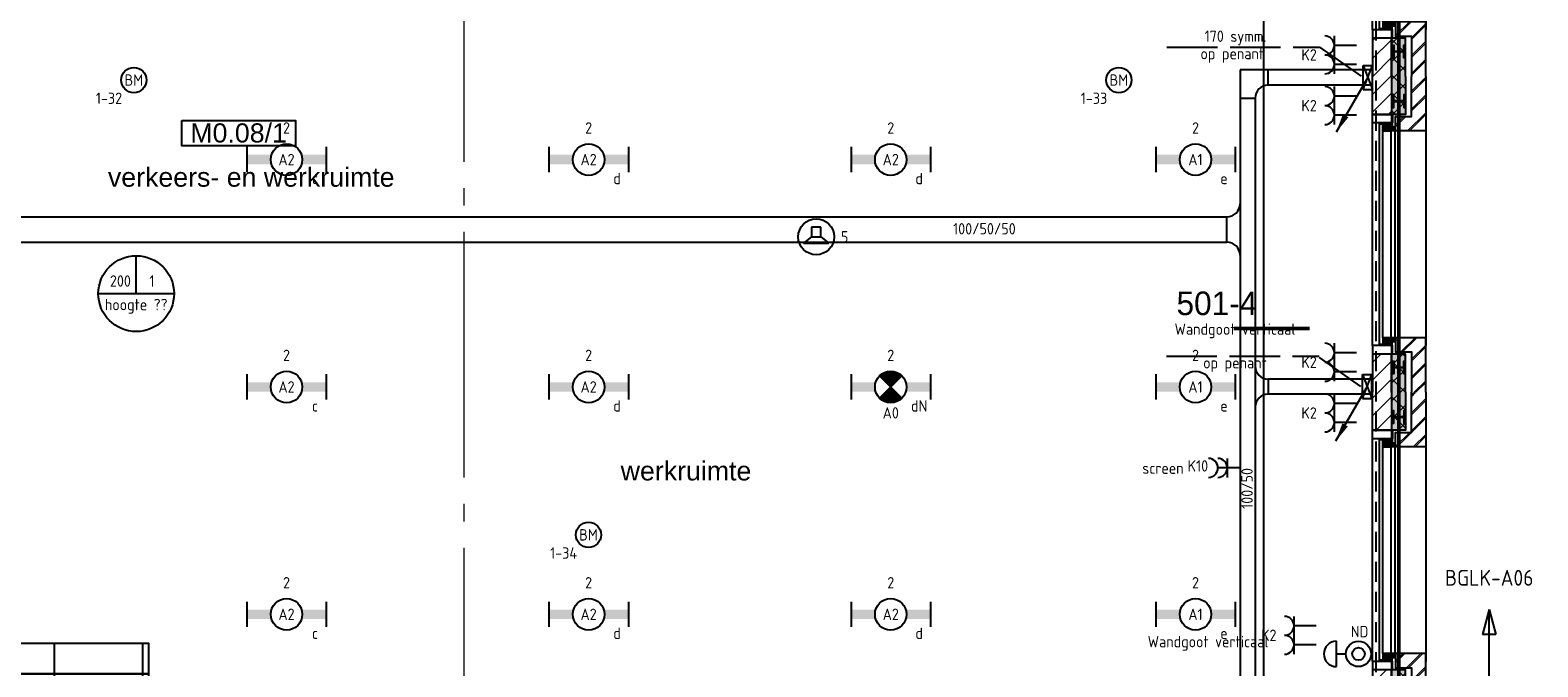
# Model space of a CAD drawing. Header units: millimetres. Extents: x -38031 to 123247, y -16330 to 129979.
# Tile 233 of 235: x 88424 to 100363, y 49975 to 55015. Entities that reach past the tile are written whole.
import ezdxf
from ezdxf.enums import TextEntityAlignment as Align

# ---------------------------------------------------------------- set-up
doc = ezdxf.new("R2010")
doc.units = ezdxf.units.MM
doc.header["$LTSCALE"] = 50
for name, pattern in [('E_GOOT5', [10, 8, -2]), ('HIDDEN', [9.525, 6.35, -3.175]), ('HIDDEN2', [4.7625, 3.175, -1.5875]), ('STYLE_11', [5, 3.888855, -0.416718, 0.277786, -0.416641])]:
    doc.linetypes.add(name, pattern=pattern)
for name, color, linetype in [('AB$1A---_ATTRIB035', 8, 'Continuous'), ('AB$1A---_ATTRIB100', 8, 'Continuous'), ('AL$1A---_ALGEMEEN', 8, 'Continuous'), ('AM$1A---_ARCERING', 8, 'Continuous'), ('AT$1A---_TEKST100', 8, 'Continuous'), ('BOUWKUNDIG', 8, 'Continuous'), ('brandscheiding', 5, 'HIDDEN'), ('EB6511--_ATTRIB', 2, 'Continuous'), ('EL6121--', 3, 'Continuous'), ('EL6131--_KG', 3, 'Continuous'), ('EL6131--_VG', 3, 'Continuous'), ('EL6212--_S', 4, 'Continuous'), ('EL6222--', 3, 'Continuous'), ('EL6311--', 3, 'Continuous'), ('EL6311--NV', 7, 'Continuous'), ('EL6421--', 3, 'Continuous'), ('EL6511--', 3, 'Continuous'), ('EM6131--', 1, 'Continuous')]:
    doc.layers.add(name, color=color, linetype=linetype)
doc.layers.add('stramien', color=1, linetype='STYLE_11', lineweight=15)
doc.styles.add('Arial', font='ARIAL.TTF')
doc.styles.add('BURO-018', font='iso.shx', dxfattribs={"height": 90})
doc.styles.add('BURO-035', font='ISO.shx', dxfattribs={"height": 175})
doc.styles.add('Geneva', font='txt')
doc.styles.add('NORATT', font='iso.shx')
doc.styles.get("Standard").update_dxf_attribs({"font": 'iso.shx'})
pattern_1 = [(135, (0, 0), (70.7107, 70.7107), []), (45, (299.34, -299.34), (70.7107, -70.7107), [])]
pattern_2 = [(45, (0, 0), (70.7107, -70.7107), []), (45, (7.07, -7.07), (70.7107, -70.7107), [])]
pattern_3 = [(45, (0, 0), (70.7107, -70.7107), [])]

# ---------------------------------------------------------------- blocks, each defined once
blk = doc.blocks.new('111410A')
at = {"color": 0, "linetype": 'Continuous'}
for p, q in [((-2, 6.5), (2, 6.5)), ((0, 6.5), (0, 5))]:
    blk.add_line(p, q, dxfattribs=at)
for radius in [2, 1]:
    blk.add_circle((0, 3), radius, dxfattribs=at)
blk.add_arc((0, 6.5), 2, 0, 180, dxfattribs=at)
at = {"color": 0, "linetype": 'Continuous', "style": 'BURO-018'}
for tag, p in [('E_SLET1', (0, 10.5)), ('E_GROEP', (0, 0)), ('E_GKAST', (0, 0))]:
    blk.add_attdef(tag, text='', height=1.8, dxfattribs=at).set_placement(p, align=Align.MIDDLE)
at = {"color": 0, "linetype": 'Continuous', "style": 'BURO-018', "flags": 1}
for tag in ['E_MATCODE', 'E_SGROEP']:
    blk.add_attdef(tag, text='', height=1.8, dxfattribs=at).set_placement((0, 0), align=Align.MIDDLE)
blk = doc.blocks.new('E00160')
at = {"color": 0, "linetype": 'Continuous'}
for p, q in [((-17.5, 0), (-13.5, 1.07)), ((-17.5, 0), (17.5, 0)), ((-17.5, 0), (-13.5, -1.07)), ((-13.5, -1.07), (-13.5, 1.07)), ((17.5, 0), (13.5, 1.07)), ((13.5, -1.07), (13.5, 1.07)), ((17.5, 0), (13.5, -1.07))]:
    blk.add_line(p, q, dxfattribs=at)
at = {"color": 0, "linetype": 'Continuous', "style": 'BURO-035'}
for tag, p in [('E_TEXT2', (-22.5, 0)), ('E_TEXT1', (22.5, 0))]:
    blk.add_attdef(tag, text='', height=3.5, dxfattribs=at).set_placement(p, align=Align.MIDDLE)
blk = doc.blocks.new('1115B6630')
at = {"color": 0}
for p, q in [((-6.3, 2), (-6.3, -2)), ((6.3, 2), (6.3, -2))]:
    blk.add_line(p, q, dxfattribs=at)
at = {"color": 0, "linetype": 'Continuous'}
blk.add_circle((0, 0), 2.5, dxfattribs=at)
at = {"color": 0}
for points in [[(-2.5, 0.75), (-6.3, 0.75), (-2.5, -0.75), (-6.3, -0.75)], [(2.5, 0.75), (6.3, 0.75), (2.5, -0.75), (6.3, -0.75)]]:
    blk.add_solid(points, dxfattribs=at)
at = {"color": 0, "linetype": 'Continuous', "style": 'BURO-018'}
for tag, p in [('E_GKAST', (0, 8)), ('E_GROEP', (0, 5)), ('E_SGROEP', (4.5, 5)), ('E_ARMCODE', (0, 0)), ('E_SLET', (4.5, -3))]:
    blk.add_attdef(tag, text='', height=1.8, dxfattribs=at).set_placement(p, align=Align.MIDDLE)
blk = doc.blocks.new('E00018')
at = {"color": 0, "linetype": 'Continuous'}
for p, q in [((-1.77, -1.77), (1.77, 1.77)), ((1.77, -1.77), (-1.77, 1.77))]:
    blk.add_line(p, q, dxfattribs=at)
at = {"color": 0, "linetype": 'Continuous', "const_width": 2.5}
for points in [[(-0.88, 0.88, -0.198912), (0, 1.25, -0.198912), (0.88, 0.88, -1)], [(-0.88, -0.88, 0.198912), (0, -1.25, 0.198912), (0.88, -0.88, 1)]]:
    blk.add_lwpolyline(points, format="xyb", dxfattribs=at)
blk = doc.blocks.new('1115B6630-NO1')
at = {"color": 0}
for p, q in [((-6.3, 2), (-6.3, -2)), ((6.3, 2), (6.3, -2))]:
    blk.add_line(p, q, dxfattribs=at)
at = {"color": 0, "linetype": 'Continuous'}
blk.add_circle((0, 0), 2.5, dxfattribs=at)
at = {"color": 0}
for points in [[(-2.5, 0.75), (-6.3, 0.75), (-2.5, -0.75), (-6.3, -0.75)], [(2.5, 0.75), (6.3, 0.75), (2.5, -0.75), (6.3, -0.75)]]:
    blk.add_solid(points, dxfattribs=at)
at = {"color": 0, "zscale": 50}
blk.add_blockref('E00018', (0, 0), dxfattribs=at)
at = {"color": 0, "linetype": 'Continuous', "style": 'BURO-018'}
for tag, p in [('E_GKAST', (0, 8)), ('E_GROEP', (0, 5)), ('E_SGROEP', (4.5, 5)), ('E_ARMCODE', (0, 0)), ('E_SLET', (4.5, -3))]:
    blk.add_attdef(tag, text='', height=1.8, dxfattribs=at).set_placement(p, align=Align.MIDDLE)
blk = doc.blocks.new('E00497')
at = {"color": 0}
for p, q in [((0, 0.75), (-1.5, 0.75)), ((0, 0.75), (1, 2)), ((0, -0.75), (0, 0.75)), ((1, -2), (1, 2)), ((-1.5, -0.75), (0, -0.75)), ((0, -0.75), (1, -2))]:
    blk.add_line(p, q, dxfattribs=at)
blk.add_line((-1.5, 0.75), (-1.5, -0.75))
blk.add_circle((0, 0), 2.84, dxfattribs=at)
at = {"color": 0, "linetype": 'Continuous', "style": 'BURO-018'}
blk.add_attdef('E_TEXT1', text='', height=1.8, dxfattribs=at).set_placement((0, 4.5), align=Align.MIDDLE)
at = {"color": 0, "linetype": 'Continuous', "style": 'BURO-018', "flags": 1}
blk.add_attdef('E_MATCODE', text='', height=1.8, dxfattribs=at).set_placement((0, 0), align=Align.MIDDLE)
blk = doc.blocks.new('E00123')
at = {"color": 0, "linetype": 'Continuous'}
blk.add_circle((0, 0), 2, dxfattribs=at)
at = {"color": 0, "linetype": 'Continuous', "style": 'BURO-018'}
for tag, p in [('E_TEXT1', (0, 4.5)), ('E_TEXT2', (0, 0))]:
    blk.add_attdef(tag, text='', height=1.8, dxfattribs=at).set_placement(p, align=Align.MIDDLE)
at = {"color": 0, "linetype": 'Continuous', "style": 'BURO-018', "flags": 1}
blk.add_attdef('E_MATCODE', (0, 0), '', height=1.8, dxfattribs=at)
blk = doc.blocks.new('Group-18')
at = {"layer": 'AL$1A---_ALGEMEEN', "color": 0}
blk.add_lwpolyline([(18569, 14160), (22210, 14185), (22210, 18095), (32974, 18095), (32974, 21045), (41833, 21045), (41833, 30015), (30374, 30015), (30374, 26070), (20463, 26070), (20463, 18095), (20774, 18095), (20774, 17545), (18570, 17545), (18569, 14160)], dxfattribs=at)
blk = doc.blocks.new('trapcode')
at = {"layer": 'AL$1A---_ALGEMEEN', "color": 0, "flags": 1}
for tag, p in [('peil', (-250, -386)), ('onderdeel', (-250, -659))]:
    blk.add_attdef(tag, p, '', height=152, dxfattribs=at)
at = {"color": 0}
blk.add_wipeout([(-250, 137), (250, 137), (250, -113), (-250, -113)], dxfattribs=at).dxf.layer = 'AL$1A---_ALGEMEEN'
at = {"layer": 'AL$1A---_ALGEMEEN', "color": 0}
blk.add_lwpolyline([(-250, 137), (250, 137), (250, -113), (-250, -113)], close=True, dxfattribs=at)
at = {"layer": 'AL$1A---_ALGEMEEN', "color": 0, "style": 'Arial'}
blk.add_attdef('ruimtenummer', text='', height=152, dxfattribs=at).set_placement((2, 91), align=Align.TOP_CENTER)
blk = doc.blocks.new('Group-52')
at = {"layer": 'AL$1A---_ALGEMEEN', "color": 0}
blk.add_line((31504, 20385), (33004, 19665), dxfattribs=at)
for points in [[(31504, 21345), (33004, 21345), (33004, 21585), (31504, 21585)], [(31504, 21585), (31554, 21585), (31554, 20361), (31504, 20385)], [(32954, 21585), (32954, 19689), (33004, 19665), (33004, 21585)], [(31504, 21105), (33004, 21105), (33004, 21345), (31504, 21345)], [(31504, 20625), (33004, 20625), (33004, 20865), (31504, 20865)], [(31504, 20385), (33004, 20385), (33004, 20625), (31504, 20625)]]:
    blk.add_lwpolyline(points, close=True, dxfattribs=at)
blk.add_lwpolyline([(32504, 19905), (33004, 19905), (33004, 20145), (32004, 20145)], dxfattribs=at)
blk.add_solid([(32254, 20025), (32227, 20125), (32281, 20125)], dxfattribs=at)
ref = blk.add_blockref('trapcode', (31991, 20724), dxfattribs=at)
ref.add_attrib('ruimtenummer', 'T.17', dxfattribs={"layer": 'AB$1A---_ATTRIB100', "height": 151.5, "style": 'Arial'}).set_placement((31993, 20815), align=Align.TOP_CENTER)
blk.add_line((32254, 21585), (32254, 20025), dxfattribs=at)
blk.add_lwpolyline([(31504, 20865), (33004, 20865), (33004, 21105), (31504, 21105)], close=True, dxfattribs=at)
blk = doc.blocks.new('zijdetail kozijn 2kops')
at = {"color": 0}
blk.add_wipeout([(-63, 420), (-130, 420), (-130, 262), (-63, 262)], dxfattribs=at).dxf.layer = 'AL$1A---_ALGEMEEN'
at = {"layer": 'AM$1A---_ARCERING', "linetype": 'Continuous', "lineweight": 0}
blk.add_hatch(color=256, dxfattribs=at).paths.add_polyline_path([(-54, 338), (-54, 366), (-56, 366), (-56, 266), (-31, 266), (-31, 243), (0, 243), (0, 338), (-22, 338)])
at = {"layer": 'AL$1A---_ALGEMEEN', "color": 0}
for points in [[(-63, 420), (-130, 420), (-130, 262), (-63, 262)], [(-54, 338), (-54, 366), (-56, 366), (-56, 266), (-31, 266), (-31, 243), (0, 243), (0, 338), (-22, 338)]]:
    blk.add_lwpolyline(points, close=True, dxfattribs=at)
blk = doc.blocks.new('HEA 100')
at = {"layer": 'AM$1A---_ARCERING', "linetype": 'Continuous', "lineweight": 0}
h = blk.add_hatch(color=256, dxfattribs=at)
edge = h.paths.add_edge_path()
edge.add_arc((14.5, -28), 12, 180, 270)
edge.add_line((14.5, -40), (50, -40))
edge.add_line((50, -40), (50, -48))
edge.add_line((50, -48), (-50, -48))
edge.add_line((-50, -48), (-50, -40))
edge.add_line((-50, -40), (-14.5, -40))
edge.add_arc((-14.5, -28), 12, 270, 360)
edge.add_line((-2.5, -28), (-2.5, 28))
edge.add_arc((-14.5, 28), 12, 0, 90)
edge.add_line((-14.5, 40), (-50, 40))
edge.add_line((-50, 40), (-50, 48))
edge.add_line((-50, 48), (50, 48))
edge.add_line((50, 48), (50, 40))
edge.add_line((50, 40), (14.5, 40))
edge.add_arc((14.5, 28), 12, 90, 180)
edge.add_line((2.5, 28), (2.5, -28))
at = {"layer": 'AL$1A---_ALGEMEEN', "color": 0, "flags": 128}
blk.add_lwpolyline([(2.5, -28, 0.4142136), (14.5, -40), (50, -40), (50, -48), (-50, -48), (-50, -40), (-14.5, -40, 0.4142136), (-2.5, -28), (-2.5, 28, 0.4142136), (-14.5, 40), (-50, 40), (-50, 48), (50, 48), (50, 40), (14.5, 40, 0.4142136), (2.5, 28)], format="xyb", close=True, dxfattribs=at)
blk = doc.blocks.new('31x_alu-K-mk110-p')
at = {"layer": 'AL$1A---_ALGEMEEN', "color": 0}
blk.add_line((0, 1700), (0, -63), dxfattribs=at)
at = {"color": 0}
blk.add_wipeout([(-276, 1637), (-276, 0), (-338, 0), (-338, 1637)], dxfattribs=at).dxf.layer = 'AL$1A---_ALGEMEEN'
at = {"layer": 'AL$1A---_ALGEMEEN', "color": 0}
blk.add_lwpolyline([(-276, 1637), (-276, 0), (-338, 0), (-338, 1637)], close=True, dxfattribs=at)
at = {"layer": 'AL$1A---_ALGEMEEN', "color": 0, "xscale": -1, "rotation": 90}
blk.add_blockref('zijdetail kozijn 2kops', (0, 1637), dxfattribs=at)
at = {"layer": 'AL$1A---_ALGEMEEN', "color": 0, "rotation": 90}
blk.add_blockref('zijdetail kozijn 2kops', (0, 0), dxfattribs=at)
at = {"layer": 'AM$1A---_ARCERING', "linetype": 'Continuous', "lineweight": 0}
for points in [[(-270, 2068), (-160, 2068), (-160, 1767), (-270, 1767)], [(-270, -432), (-160, -432), (-160, -130), (-270, -130)]]:
    blk.add_hatch(color=256, dxfattribs=at).paths.add_polyline_path(points)
at = {"layer": 'AM$1A---_ARCERING', "linetype": 'Continuous', "lineweight": 5}
h = blk.add_hatch(dxfattribs=at)
h.set_pattern_fill('ISOLATIE', color=256, style=0, pattern_type=2)
h.set_pattern_definition(pattern_1)
h.paths.add_polyline_path([(-270, 2068), (-160, 2068), (-160, 1767), (-270, 1767)])
h = blk.add_hatch(dxfattribs=at)
h.set_pattern_fill('ISOLATIE', color=256, style=0, pattern_type=2)
h.set_pattern_definition(pattern_1)
h.paths.add_polyline_path([(-270, -432), (-160, -432), (-160, -130), (-270, -130)])
at = {"layer": 'AL$1A---_ALGEMEEN', "color": 0}
for p, q in [((-420, -63), (-420, 1700)), ((-366, -54), (-366, 1691))]:
    blk.add_line(p, q, dxfattribs=at)
at = {"layer": 'AL$1A---_ALGEMEEN', "color": 0, "flags": 128}
for points in [[(-160, 2068), (-160, 1767), (-270, 1767), (-270, 2068)], [(-160, -432), (-160, -130), (-270, -130), (-270, -432)]]:
    blk.add_lwpolyline(points, dxfattribs=at)
at = {"color": 0}
for points in [[(-238, 1637), (-238, 1750), (-113, 1750), (-113, 2068), (0, 2068), (0, 1637)], [(-238, 0), (-238, -113), (-113, -113), (-113, -432), (0, -432), (0, 0)]]:
    blk.add_wipeout(points, dxfattribs=at).dxf.layer = 'AL$1A---_ALGEMEEN'
at = {"layer": 'AM$1A---_ARCERING', "linetype": 'Continuous', "lineweight": 5}
h = blk.add_hatch(dxfattribs=at)
h.set_pattern_fill('BAKSTEEN', color=256, style=0, pattern_type=2)
h.set_pattern_definition(pattern_2)
h.paths.add_polyline_path([(-238, 1637), (-238, 1750), (-113, 1750), (-113, 2068), (0, 2068), (0, 1637)])
h = blk.add_hatch(dxfattribs=at)
h.set_pattern_fill('BAKSTEEN', color=256, style=0, pattern_type=2)
h.set_pattern_definition(pattern_2)
h.paths.add_polyline_path([(-238, 0), (-238, -113), (-113, -113), (-113, -432), (0, -432), (0, 0)])
at = {"layer": 'AL$1A---_ALGEMEEN', "color": 0}
blk.add_line((-243, 1637), (-243, 0), dxfattribs=at)
at = {"layer": 'AL$1A---_ALGEMEEN', "color": 0, "flags": 128}
for points in [[(-238, 1637), (-238, 1750), (-113, 1750), (-113, 2068)], [(0, 2068), (0, 1637), (-238, 1637)], [(-238, 0), (-238, -113), (-113, -113), (-113, -432)], [(0, -432), (0, 0), (-238, 0)]]:
    blk.add_lwpolyline(points, dxfattribs=at)
at = {"color": 0}
for points in [[(-420, 2068), (-270, 2068), (-270, 1767), (-420, 1767)], [(-420, -432), (-270, -432), (-270, -130), (-420, -130)]]:
    blk.add_wipeout(points, dxfattribs=at).dxf.layer = 'AL$1A---_ALGEMEEN'
at = {"layer": 'AM$1A---_ARCERING', "linetype": 'Continuous', "lineweight": 5}
h = blk.add_hatch(dxfattribs=at)
h.set_pattern_fill('KALKZANDSTEEN', color=256, style=0, pattern_type=2)
h.set_pattern_definition(pattern_3)
h.paths.add_polyline_path([(-420, 2068), (-270, 2068), (-270, 1767), (-420, 1767)])
h = blk.add_hatch(dxfattribs=at)
h.set_pattern_fill('KALKZANDSTEEN', color=256, style=0, pattern_type=2)
h.set_pattern_definition(pattern_3)
h.paths.add_polyline_path([(-420, -432), (-270, -432), (-270, -130), (-420, -130)])
at = {"layer": 'AL$1A---_ALGEMEEN', "color": 0, "flags": 128}
for points in [[(-270, 2068), (-270, 1767), (-420, 1767), (-420, 2068)], [(-270, -432), (-270, -130), (-420, -130), (-420, -432)]]:
    blk.add_lwpolyline(points, dxfattribs=at)
at = {"layer": 'AL$1A---_ALGEMEEN', "color": 0, "xscale": -1, "rotation": 90}
blk.add_blockref('HEA 100', (-212, 1872), dxfattribs=at)
at = {"layer": 'AL$1A---_ALGEMEEN', "color": 0, "rotation": 90}
blk.add_blockref('HEA 100', (-212, -235), dxfattribs=at)
blk = doc.blocks.new('31x_alu-bg-mk110-p')
at = {"layer": 'AL$1A---_ALGEMEEN', "color": 0}
blk.add_line((0, 1700), (0, -63), dxfattribs=at)
at = {"color": 0}
blk.add_wipeout([(-276, 1637), (-276, 0), (-338, 0), (-338, 1637)], dxfattribs=at).dxf.layer = 'AL$1A---_ALGEMEEN'
at = {"layer": 'AL$1A---_ALGEMEEN', "color": 0}
blk.add_lwpolyline([(-276, 1637), (-276, 0), (-338, 0), (-338, 1637)], close=True, dxfattribs=at)
at = {"layer": 'AL$1A---_ALGEMEEN', "color": 0, "xscale": -1, "rotation": 90}
blk.add_blockref('zijdetail kozijn 2kops', (0, 1637), dxfattribs=at)
at = {"layer": 'AL$1A---_ALGEMEEN', "color": 0, "rotation": 90}
blk.add_blockref('zijdetail kozijn 2kops', (0, 0), dxfattribs=at)
at = {"layer": 'AM$1A---_ARCERING', "linetype": 'Continuous', "lineweight": 0}
for points in [[(-270, 2068), (-160, 2068), (-160, 1767), (-270, 1767)], [(-270, -432), (-160, -432), (-160, -130), (-270, -130)]]:
    blk.add_hatch(color=256, dxfattribs=at).paths.add_polyline_path(points)
at = {"layer": 'AM$1A---_ARCERING', "linetype": 'Continuous', "lineweight": 5}
h = blk.add_hatch(dxfattribs=at)
h.set_pattern_fill('ISOLATIE', color=256, style=0, pattern_type=2)
h.set_pattern_definition(pattern_1)
h.paths.add_polyline_path([(-270, 2068), (-160, 2068), (-160, 1767), (-270, 1767)])
h = blk.add_hatch(dxfattribs=at)
h.set_pattern_fill('ISOLATIE', color=256, style=0, pattern_type=2)
h.set_pattern_definition(pattern_1)
h.paths.add_polyline_path([(-270, -432), (-160, -432), (-160, -130), (-270, -130)])
at = {"layer": 'AL$1A---_ALGEMEEN', "color": 0}
for p, q in [((-420, -63), (-420, 1700)), ((-366, -54), (-366, 1691))]:
    blk.add_line(p, q, dxfattribs=at)
at = {"layer": 'AL$1A---_ALGEMEEN', "color": 0, "flags": 128}
for points in [[(-160, 2068), (-160, 1767), (-270, 1767), (-270, 2068)], [(-160, -432), (-160, -130), (-270, -130), (-270, -432)]]:
    blk.add_lwpolyline(points, dxfattribs=at)
at = {"color": 0}
for points in [[(-238, 1637), (-238, 1750), (-113, 1750), (-113, 2068), (0, 2068), (0, 1637)], [(-238, 0), (-238, -113), (-113, -113), (-113, -432), (0, -432), (0, 0)]]:
    blk.add_wipeout(points, dxfattribs=at).dxf.layer = 'AL$1A---_ALGEMEEN'
at = {"layer": 'AM$1A---_ARCERING', "linetype": 'Continuous', "lineweight": 5}
h = blk.add_hatch(dxfattribs=at)
h.set_pattern_fill('BAKSTEEN', color=256, style=0, pattern_type=2)
h.set_pattern_definition(pattern_2)
h.paths.add_polyline_path([(-238, 1637), (-238, 1750), (-113, 1750), (-113, 2068), (0, 2068), (0, 1637)])
h = blk.add_hatch(dxfattribs=at)
h.set_pattern_fill('BAKSTEEN', color=256, style=0, pattern_type=2)
h.set_pattern_definition(pattern_2)
h.paths.add_polyline_path([(-238, 0), (-238, -113), (-113, -113), (-113, -432), (0, -432), (0, 0)])
at = {"layer": 'AL$1A---_ALGEMEEN', "color": 0}
blk.add_line((-243, 1637), (-243, 0), dxfattribs=at)
at = {"layer": 'AL$1A---_ALGEMEEN', "color": 0, "flags": 128}
for points in [[(-238, 1637), (-238, 1750), (-113, 1750), (-113, 2068)], [(0, 2068), (0, 1637), (-238, 1637)], [(-238, 0), (-238, -113), (-113, -113), (-113, -432)], [(0, -432), (0, 0), (-238, 0)]]:
    blk.add_lwpolyline(points, dxfattribs=at)
at = {"color": 0}
for points in [[(-420, 1938), (-270, 1938), (-270, 1767), (-420, 1767)], [(-420, -432), (-270, -432), (-270, -130), (-420, -130)]]:
    blk.add_wipeout(points, dxfattribs=at).dxf.layer = 'AL$1A---_ALGEMEEN'
at = {"layer": 'AM$1A---_ARCERING', "linetype": 'Continuous', "lineweight": 5}
h = blk.add_hatch(dxfattribs=at)
h.set_pattern_fill('KALKZANDSTEEN', color=256, style=0, pattern_type=2)
h.set_pattern_definition(pattern_3)
h.paths.add_polyline_path([(-420, -432), (-270, -432), (-270, -130), (-420, -130)])
at = {"layer": 'AL$1A---_ALGEMEEN', "color": 0, "flags": 128}
for points in [[(-270, 1938), (-270, 1767), (-420, 1767), (-420, 1938)], [(-270, -432), (-270, -130), (-420, -130), (-420, -432)]]:
    blk.add_lwpolyline(points, dxfattribs=at)
at = {"layer": 'AL$1A---_ALGEMEEN', "color": 0, "rotation": 90}
blk.add_blockref('HEA 100', (-212, -235), dxfattribs=at)
blk = doc.blocks.new('Group-56')
at = {"layer": 'AL$1A---_ALGEMEEN', "color": 0}
blk.add_blockref('31x_alu-K-mk110-p', (43114, 21506.5), dxfattribs=at)
blk.add_blockref('31x_alu-K-mk110-p', (43114, 24006.5), dxfattribs=at)
blk.add_blockref('31x_alu-bg-mk110-p', (43114, 26506.5), dxfattribs=at)
blk = doc.blocks.new('tekst 12 pts')
at = {"layer": 'AL$1A---_ALGEMEEN', "color": 0, "style": 'Arial'}
blk.add_attdef('naam_ruimte', text='', height=152, dxfattribs=at).set_placement((0, -41), align=Align.TOP_CENTER)
at = {"layer": 'AL$1A---_ALGEMEEN', "color": 0, "flags": 1}
for tag, p in [('oppervlakte', (-265, -1003)), ('stramiennummer', (-265, -1276))]:
    blk.add_attdef(tag, p, '', height=152, dxfattribs=at)
blk = doc.blocks.new('ruimtenummer')
at = {"layer": 'AL$1A---_ALGEMEEN', "color": 0, "flags": 1}
for tag, p in [('peil', (-450, -397)), ('onderdeel', (-450, -670))]:
    blk.add_attdef(tag, p, '', height=152, dxfattribs=at)
at = {"color": 0}
blk.add_wipeout([(-450, 100), (450, 100), (450, -100), (-450, -100)], dxfattribs=at).dxf.layer = 'AL$1A---_ALGEMEEN'
at = {"layer": 'AL$1A---_ALGEMEEN', "color": 0}
blk.add_lwpolyline([(-450, 100), (450, 100), (450, -100), (-450, -100)], close=True, dxfattribs=at)
at = {"layer": 'AL$1A---_ALGEMEEN', "color": 0, "style": 'Arial'}
blk.add_attdef('ruimtenummer', text='', height=152, dxfattribs=at).set_placement((0, 78), align=Align.TOP_CENTER)
blk = doc.blocks.new('detailnr plf hor')
at = {"layer": 'AL$1A---_ALGEMEEN', "color": 0, "lineweight": 50}
blk.add_line((300, 0), (-300, 0), dxfattribs=at)
at = {"layer": 'AT$1A---_TEKST100', "insert": (-753, 292), "char_height": 187.13, "attachment_point": 1, "line_spacing_factor": 1.057281, "style": 'Geneva'}
blk.add_mtext('{\\C256;\\l501-4}', dxfattribs=at)
blk = doc.blocks.new('200254 W 210 11-06-2007')
at = {"layer": 'stramien', "ltscale": 10}
blk.add_line((55661, -41014), (55661, 36216), dxfattribs=at)
at = {"layer": 'AL$1A---_ALGEMEEN'}
for name, p in [('Group-18', (20162, 3587)), ('Group-56', (20162, 3587)), ('detailnr plf hor', (62056, 27667))]:
    blk.add_blockref(name, p, dxfattribs=at)
ref = blk.add_blockref('tekst 12 pts', (53976, 28981), dxfattribs=at)
ref.add_attrib('naam_ruimte', 'verkeers- en werkruimte', dxfattribs={"layer": 'AB$1A---_ATTRIB035', "height": 151.52, "style": 'Arial'}).set_placement((53976, 28940), align=Align.TOP_CENTER)
ref = blk.add_blockref('tekst 12 pts', (57419, 26656), dxfattribs=at)
ref.add_attrib('naam_ruimte', 'werkruimte', dxfattribs={"layer": 'AB$1A---_ATTRIB035', "height": 151.5, "style": 'Arial'}).set_placement((57419, 26615), align=Align.TOP_CENTER)
at = {"layer": 'stramien', "ltscale": 10}
blk.add_line((63006, -41014), (63006, 36216), dxfattribs=at)
at = {"layer": 'AL$1A---_ALGEMEEN'}
ref = blk.add_blockref('ruimtenummer', (53876, 29212), dxfattribs=at)
ref.add_attrib('ruimtenummer', 'M0.08/1', dxfattribs={"layer": 'AB$1A---_ATTRIB035', "height": 151.5, "style": 'Arial'}).set_placement((53876, 29290), align=Align.TOP_CENTER)
blk.add_blockref('Group-52', (20162, 3587), dxfattribs=at)
blk = doc.blocks.new('E-GK-GTC-C83C')
at = {"color": 0, "linetype": 'Continuous'}
for p, q in [((-0.5, 100), (0.5, 100)), ((-0.5, -100), (0.5, -100))]:
    blk.add_line(p, q, dxfattribs=at)
blk = doc.blocks.new('E-GK-GTC-783C')
at = {"color": 0, "linetype": 'Continuous'}
for p, q in [((-0.5, 60), (0.5, 60)), ((-0.5, -60), (0.5, -60))]:
    blk.add_line(p, q, dxfattribs=at)
blk = doc.blocks.new('E-GK-BS-1-78676767')
at = {"color": 0, "linetype": 'Continuous'}
for p, q in [((60, 163), (-60, 163)), ((60, -60), (60, 163)), ((-163, 60), (-163, -60)), ((-163, -60), (60, -60))]:
    blk.add_line(p, q, dxfattribs=at)
blk.add_arc((-163, 163), 103, 270, 0, dxfattribs=at)
blk = doc.blocks.new('E-GK-AH-C8676767')
at = {"color": 0, "linetype": 'Continuous'}
blk.add_line((-100, 103), (100, 103), dxfattribs=at)
for centre, start, end in [((-203, 103), 270, 0), ((203, 103), 180, 270)]:
    blk.add_arc(centre, 103, start, end, dxfattribs=at)
blk = doc.blocks.new('E00098')
at = {"color": 0, "linetype": 'Continuous'}
blk.add_line((0, 0), (-5, -8.66), dxfattribs=at)
blk.add_lwpolyline([(-5, -8.66, 0, 1, 0), (-3.5, -6.06, 1, 1, 0)], format="xyseb", dxfattribs=at)
blk = doc.blocks.new('E-GK-AH-78676767')
at = {"color": 0, "linetype": 'Continuous'}
blk.add_line((-60, 103), (60, 103), dxfattribs=at)
for centre, start, end in [((-163, 103), 270, 0), ((163, 103), 180, 270)]:
    blk.add_arc(centre, 103, start, end, dxfattribs=at)
blk = doc.blocks.new('E00103')
at = {"color": 0, "linetype": 'Continuous'}
for p, q in [((0, 6), (0, 12)), ((-6, 6), (6, 6))]:
    blk.add_line(p, q, dxfattribs=at)
blk.add_circle((0, 6), 6, dxfattribs=at)
at = {"color": 0, "linetype": 'Continuous', "style": 'BURO-018'}
for tag, p in [('E_TEXT1', (-2.5, 8)), ('E_TEXT3', (2.5, 8)), ('E_TEXT6', (0, 4))]:
    blk.add_attdef(tag, text='', height=1.8, dxfattribs=at).set_placement(p, align=Align.MIDDLE)
blk = doc.blocks.new('111304A')
at = {"color": 0, "linetype": 'Continuous'}
for p, q in [((-1.5, 3), (1.5, 3)), ((0, 1), (0, 4.5))]:
    blk.add_line(p, q, dxfattribs=at)
for centre in [(0, 6), (0, 4.5)]:
    blk.add_arc(centre, 1.5, 180, 0, dxfattribs=at)
at = {"color": 0, "linetype": 'Continuous', "style": 'BURO-018'}
for tag, p in [('E_GKAST', (0, 11.5)), ('E_GROEP', (0, 8.5)), ('E_SGROEP', (4.5, 8.5))]:
    blk.add_attdef(tag, text='', height=1.8, dxfattribs=at).set_placement(p, align=Align.MIDDLE)
at = {"color": 0, "linetype": 'Continuous', "style": 'BURO-018', "flags": 1}
for tag, p in [('E_VERMCODE', (13, 8.5)), ('E_MATCODE', (0, 0))]:
    blk.add_attdef(tag, text='', height=1.8, dxfattribs=at).set_placement(p, align=Align.MIDDLE)
blk = doc.blocks.new('E00126')
at = {"color": 0, "linetype": 'Continuous'}
for p, q in [((-3, 4.5), (3, 4.5)), ((-1.5, 1), (-1.5, 4.5)), ((1.5, 1), (1.5, 4.5))]:
    blk.add_line(p, q, dxfattribs=at)
for centre in [(-1.5, 6), (1.5, 6)]:
    blk.add_arc(centre, 1.5, 180, 0, dxfattribs=at)
at = {"color": 0, "linetype": 'Continuous', "style": 'BURO-018'}
for tag, p in [('E_GKAST', (0, 11.5)), ('E_GROEP', (0, 8.5)), ('E_SGROEP', (4.5, 8.5))]:
    blk.add_attdef(tag, text='', height=1.8, dxfattribs=at).set_placement(p, align=Align.MIDDLE)
at = {"color": 0, "linetype": 'Continuous', "style": 'BURO-018', "flags": 1}
for tag, p in [('E_VERMCODE', (13, 8.5)), ('E_MATCODE', (0, 0))]:
    blk.add_attdef(tag, text='', height=1.8, dxfattribs=at).set_placement(p, align=Align.MIDDLE)

msp = doc.modelspace()

# ---------------------------------------------------------------- block references
at = {"layer": 'BOUWKUNDIG'}
msp.add_blockref('200254 W 210 11-06-2007', (36199, 24987.6), dxfattribs=at)

# ---------------------------------------------------------------- next in the draw order: linework, layer by layer
at = {"layer": 'brandscheiding', "const_width": 30}
msp.add_lwpolyline([(65540.9, 58682.4), (99261.6, 58682.4), (99261.6, 46495.5)], dxfattribs=at)
at = {"layer": 'EL6121--', "color": 5, "linetype": 'HIDDEN2'}
msp.add_line((99081, 58664.8), (99081, 10853.2), dxfattribs=at)
at = {"layer": 'EL6131--_VG', "color": 1, "linetype": 'E_GOOT5'}
for p, q in [((97426.1, 54881.7), (98635.2, 54881.7)), ((98635.2, 54881.7), (98978.8, 54641.2)), ((97421.7, 52434.5), (98630.7, 52434.5)), ((98630.7, 52424.4), (98974.3, 52183.9))]:
    msp.add_line(p, q, dxfattribs=at)
at = {"layer": 'EL6131--_VG', "linetype": 'E_GOOT5'}
for p, q in [((98978.8, 54546.2), (98978.8, 54736.2)), ((98978.8, 54546.2), (99054.1, 54736.2)), ((98978.8, 54736.2), (99054.1, 54546.2)), ((98978.8, 54736.2), (99054.1, 54736.2)), ((99054.1, 54546.2), (99054.1, 54736.2)), ((98978.8, 54546.2), (99054.1, 54546.2)), ((98974.3, 52099), (98974.3, 52289)), ((98974.3, 52099), (99049.6, 52289)), ((98974.3, 52289), (99049.6, 52099)), ((98974.3, 52289), (99049.6, 52289)), ((99049.6, 52099), (99049.6, 52289)), ((98974.3, 52099), (99049.6, 52099))]:
    msp.add_line(p, q, dxfattribs=at)

# ---------------------------------------------------------------- next in the draw order: block references
at = {"layer": 'EL6131--_KG'}
for name, p, rotation in [('E-GK-BS-1-78676767', (98064.7, 54640.3), 180.0000000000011), ('E-GK-AH-C8676767', (98004.7, 53437.5), 90), ('E-GK-AH-78676767', (98124.7, 52193.1), 270.000000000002)]:
    msp.add_blockref(name, p, dxfattribs=dict(at, rotation=rotation))
for p, xscale, rotation in [((98639.6, 54640.3), 823.7970790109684, 180), ((98064.7, 53957.4), 1039.755952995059, 269.9999999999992), ((98064.7, 52815.3), 1244.454175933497, 270), ((98064.7, 51037.6), 2310.965492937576, 270), ((98629.1, 52193.1), 802.6774692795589, 180)]:
    msp.add_blockref('E-GK-GTC-783C', p, dxfattribs=dict(at, xscale=xscale, rotation=rotation))
at = {"layer": 'EL6131--_KG', "xscale": 11039.80676624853}
msp.add_blockref('E-GK-GTC-C83C', (92381.8, 53437.5), dxfattribs=at)
at = {"layer": 'EL6212--_S'}
ref = msp.add_blockref('E00160', (99978.3, 49555.2), dxfattribs=dict(at, xscale=50, yscale=50, zscale=50, rotation=90))
ref.add_attrib('E_TEXT1', 'BGLK-A06', dxfattribs={"layer": '0', "color": 2, "linetype": 'Continuous', "height": 125, "style": 'BURO-018'}).set_placement((99978.3, 50680.2), align=Align.MIDDLE)
ref.add_attrib('E_TEXT2', '-1LK-A', dxfattribs={"layer": '0', "color": 2, "linetype": 'Continuous', "height": 125, "style": 'BURO-018'}).set_placement((99978.3, 48367.7), align=Align.MIDDLE)
at = {"layer": 'EL6222--'}
ref = msp.add_blockref('E00126', (98976.7, 54819.8), dxfattribs=dict(at, xscale=50, yscale=50, zscale=50, rotation=90))
ref.add_attrib('E_GROEP', 'K2', dxfattribs={"layer": '0', "color": 1, "linetype": 'Continuous', "height": 90, "style": 'BURO-018'}).set_placement((98551.7, 54819.8), align=Align.MIDDLE)
ref = msp.add_blockref('E00126', (98976.7, 54418.2), dxfattribs=dict(at, xscale=50, yscale=50, zscale=50, rotation=90))
ref.add_attrib('E_GROEP', 'K2', dxfattribs={"layer": '0', "color": 1, "linetype": 'Continuous', "height": 90, "style": 'BURO-018'}).set_placement((98551.7, 54418.2), align=Align.MIDDLE)
ref = msp.add_blockref('E00126', (98976.7, 52386.6), dxfattribs=dict(at, xscale=50, yscale=50, zscale=50, rotation=90))
ref.add_attrib('E_GROEP', 'K2', dxfattribs={"layer": '0', "color": 1, "linetype": 'Continuous', "height": 90, "style": 'BURO-018'}).set_placement((98551.7, 52386.6), align=Align.MIDDLE)
ref = msp.add_blockref('E00126', (98976.7, 51985), dxfattribs=dict(at, xscale=50, yscale=50, zscale=50, rotation=90))
ref.add_attrib('E_GROEP', 'K2', dxfattribs={"layer": '0', "color": 1, "linetype": 'Continuous', "height": 90, "style": 'BURO-018'}).set_placement((98551.7, 51985), align=Align.MIDDLE)
ref = msp.add_blockref('111304A', (98054.7, 51550.1), dxfattribs=dict(at, xscale=50, yscale=50, zscale=50, rotation=90))
ref.add_attrib('E_GROEP', 'K10', dxfattribs={"layer": '0', "color": 1, "linetype": 'Continuous', "height": 90, "style": 'BURO-018'}).set_placement((97671.1, 51566.1), align=Align.MIDDLE)
ref.add_attrib('E_VERMCODE', 'screen', dxfattribs={"layer": '0', "color": 1, "linetype": 'Continuous', "height": 90, "style": 'BURO-018'}).set_placement((97394.5, 51548.1), align=Align.MIDDLE)
ref = msp.add_blockref('E00126', (98657.7, 50225.1), dxfattribs=dict(at, xscale=50, yscale=50, zscale=50, rotation=90))
ref.add_attrib('E_GROEP', 'K2', dxfattribs={"layer": '0', "color": 1, "linetype": 'Continuous', "height": 90, "style": 'BURO-018'}).set_placement((98232.7, 50225.1), align=Align.MIDDLE)
at = {"layer": 'EL6222--', "xscale": 50, "yscale": 50, "zscale": 50, "rotation": 90}
msp.add_blockref('111410A', (99093, 50077.4), dxfattribs=at)
at = {"layer": 'EL6311--'}
ref = msp.add_blockref('1115B6630', (90454.4, 53991.2), dxfattribs=dict(at, xscale=50, yscale=50, zscale=50))
ref.add_attrib('E_ARMCODE', 'A2', dxfattribs={"layer": '0', "color": 1, "linetype": 'Continuous', "height": 90, "style": 'BURO-018'}).set_placement((90454.4, 53991.2), align=Align.MIDDLE)
ref.add_attrib('E_SLET', 'c', dxfattribs={"layer": '0', "color": 1, "linetype": 'Continuous', "height": 90, "style": 'BURO-018'}).set_placement((90679.4, 53841.2), align=Align.MIDDLE)
ref.add_attrib('E_GROEP', '2', dxfattribs={"layer": '0', "color": 1, "linetype": 'Continuous', "height": 90, "style": 'BURO-018'}).set_placement((90454.4, 54241.2), align=Align.MIDDLE)
ref = msp.add_blockref('1115B6630', (92846.6, 53991.2), dxfattribs=dict(at, xscale=50, yscale=50, zscale=50))
ref.add_attrib('E_ARMCODE', 'A2', dxfattribs={"layer": '0', "color": 1, "linetype": 'Continuous', "height": 90, "style": 'BURO-018'}).set_placement((92846.6, 53991.2), align=Align.MIDDLE)
ref.add_attrib('E_SLET', 'd', dxfattribs={"layer": '0', "color": 1, "linetype": 'Continuous', "height": 90, "style": 'BURO-018'}).set_placement((93071.6, 53841.2), align=Align.MIDDLE)
ref.add_attrib('E_GROEP', '2', dxfattribs={"layer": '0', "color": 1, "linetype": 'Continuous', "height": 90, "style": 'BURO-018'}).set_placement((92846.6, 54241.2), align=Align.MIDDLE)
ref = msp.add_blockref('1115B6630', (95239.4, 53991.2), dxfattribs=dict(at, xscale=50, yscale=50, zscale=50))
ref.add_attrib('E_ARMCODE', 'A2', dxfattribs={"layer": '0', "color": 1, "linetype": 'Continuous', "height": 90, "style": 'BURO-018'}).set_placement((95239.4, 53991.2), align=Align.MIDDLE)
ref.add_attrib('E_SLET', 'd', dxfattribs={"layer": '0', "color": 1, "linetype": 'Continuous', "height": 90, "style": 'BURO-018'}).set_placement((95464.4, 53841.2), align=Align.MIDDLE)
ref.add_attrib('E_GROEP', '2', dxfattribs={"layer": '0', "color": 1, "linetype": 'Continuous', "height": 90, "style": 'BURO-018'}).set_placement((95239.4, 54241.2), align=Align.MIDDLE)
ref = msp.add_blockref('1115B6630', (97652.4, 53991.2), dxfattribs=dict(at, xscale=50, yscale=50, zscale=50))
ref.add_attrib('E_ARMCODE', 'A1', dxfattribs={"layer": '0', "color": 1, "linetype": 'Continuous', "height": 90, "style": 'BURO-018'}).set_placement((97652.4, 53991.2), align=Align.MIDDLE)
ref.add_attrib('E_SLET', 'e', dxfattribs={"layer": '0', "color": 1, "linetype": 'Continuous', "height": 90, "style": 'BURO-018'}).set_placement((97877.4, 53841.2), align=Align.MIDDLE)
ref.add_attrib('E_GROEP', '2', dxfattribs={"layer": '0', "color": 1, "linetype": 'Continuous', "height": 90, "style": 'BURO-018'}).set_placement((97652.4, 54241.2), align=Align.MIDDLE)
ref = msp.add_blockref('1115B6630', (90454.4, 52191.2), dxfattribs=dict(at, xscale=50, yscale=50, zscale=50))
ref.add_attrib('E_ARMCODE', 'A2', dxfattribs={"layer": '0', "color": 1, "linetype": 'Continuous', "height": 90, "style": 'BURO-018'}).set_placement((90454.4, 52191.2), align=Align.MIDDLE)
ref.add_attrib('E_SLET', 'c', dxfattribs={"layer": '0', "color": 1, "linetype": 'Continuous', "height": 90, "style": 'BURO-018'}).set_placement((90679.4, 52041.2), align=Align.MIDDLE)
ref.add_attrib('E_GROEP', '2', dxfattribs={"layer": '0', "color": 1, "linetype": 'Continuous', "height": 90, "style": 'BURO-018'}).set_placement((90454.4, 52441.2), align=Align.MIDDLE)
ref = msp.add_blockref('1115B6630', (92846.6, 52191.2), dxfattribs=dict(at, xscale=50, yscale=50, zscale=50))
ref.add_attrib('E_ARMCODE', 'A2', dxfattribs={"layer": '0', "color": 1, "linetype": 'Continuous', "height": 90, "style": 'BURO-018'}).set_placement((92846.6, 52191.2), align=Align.MIDDLE)
ref.add_attrib('E_SLET', 'd', dxfattribs={"layer": '0', "color": 1, "linetype": 'Continuous', "height": 90, "style": 'BURO-018'}).set_placement((93071.6, 52041.2), align=Align.MIDDLE)
ref.add_attrib('E_GROEP', '2', dxfattribs={"layer": '0', "color": 1, "linetype": 'Continuous', "height": 90, "style": 'BURO-018'}).set_placement((92846.6, 52441.2), align=Align.MIDDLE)
ref = msp.add_blockref('1115B6630', (97652.4, 52191.2), dxfattribs=dict(at, xscale=50, yscale=50, zscale=50))
ref.add_attrib('E_ARMCODE', 'A1', dxfattribs={"layer": '0', "color": 1, "linetype": 'Continuous', "height": 90, "style": 'BURO-018'}).set_placement((97652.4, 52191.2), align=Align.MIDDLE)
ref.add_attrib('E_SLET', 'e', dxfattribs={"layer": '0', "color": 1, "linetype": 'Continuous', "height": 90, "style": 'BURO-018'}).set_placement((97877.4, 52041.2), align=Align.MIDDLE)
ref.add_attrib('E_GROEP', '2', dxfattribs={"layer": '0', "color": 1, "linetype": 'Continuous', "height": 90, "style": 'BURO-018'}).set_placement((97652.4, 52441.2), align=Align.MIDDLE)
ref = msp.add_blockref('1115B6630', (90454.4, 50391.2), dxfattribs=dict(at, xscale=50, yscale=50, zscale=50))
ref.add_attrib('E_ARMCODE', 'A2', dxfattribs={"layer": '0', "color": 1, "linetype": 'Continuous', "height": 90, "style": 'BURO-018'}).set_placement((90454.4, 50391.2), align=Align.MIDDLE)
ref.add_attrib('E_SLET', 'c', dxfattribs={"layer": '0', "color": 1, "linetype": 'Continuous', "height": 90, "style": 'BURO-018'}).set_placement((90679.4, 50241.2), align=Align.MIDDLE)
ref.add_attrib('E_GROEP', '2', dxfattribs={"layer": '0', "color": 1, "linetype": 'Continuous', "height": 90, "style": 'BURO-018'}).set_placement((90454.4, 50641.2), align=Align.MIDDLE)
ref = msp.add_blockref('1115B6630', (92846.6, 50391.2), dxfattribs=dict(at, xscale=50, yscale=50, zscale=50))
ref.add_attrib('E_ARMCODE', 'A2', dxfattribs={"layer": '0', "color": 1, "linetype": 'Continuous', "height": 90, "style": 'BURO-018'}).set_placement((92846.6, 50391.2), align=Align.MIDDLE)
ref.add_attrib('E_SLET', 'd', dxfattribs={"layer": '0', "color": 1, "linetype": 'Continuous', "height": 90, "style": 'BURO-018'}).set_placement((93071.6, 50241.2), align=Align.MIDDLE)
ref.add_attrib('E_GROEP', '2', dxfattribs={"layer": '0', "color": 1, "linetype": 'Continuous', "height": 90, "style": 'BURO-018'}).set_placement((92846.6, 50641.2), align=Align.MIDDLE)
ref = msp.add_blockref('1115B6630', (95239.4, 50391.2), dxfattribs=dict(at, xscale=50, yscale=50, zscale=50))
ref.add_attrib('E_ARMCODE', 'A2', dxfattribs={"layer": '0', "color": 1, "linetype": 'Continuous', "height": 90, "style": 'BURO-018'}).set_placement((95239.4, 50391.2), align=Align.MIDDLE)
ref.add_attrib('E_SLET', 'd', dxfattribs={"layer": '0', "color": 1, "linetype": 'Continuous', "height": 90, "style": 'BURO-018'}).set_placement((95464.4, 50241.2), align=Align.MIDDLE)
ref.add_attrib('E_GROEP', '2', dxfattribs={"layer": '0', "color": 1, "linetype": 'Continuous', "height": 90, "style": 'BURO-018'}).set_placement((95239.4, 50641.2), align=Align.MIDDLE)
ref = msp.add_blockref('1115B6630', (97652.4, 50391.2), dxfattribs=dict(at, xscale=50, yscale=50, zscale=50))
ref.add_attrib('E_ARMCODE', 'A1', dxfattribs={"layer": '0', "color": 1, "linetype": 'Continuous', "height": 90, "style": 'BURO-018'}).set_placement((97652.4, 50391.2), align=Align.MIDDLE)
ref.add_attrib('E_SLET', 'e', dxfattribs={"layer": '0', "color": 1, "linetype": 'Continuous', "height": 90, "style": 'BURO-018'}).set_placement((97877.4, 50241.2), align=Align.MIDDLE)
ref.add_attrib('E_GROEP', '2', dxfattribs={"layer": '0', "color": 1, "linetype": 'Continuous', "height": 90, "style": 'BURO-018'}).set_placement((97652.4, 50641.2), align=Align.MIDDLE)
at = {"layer": 'EL6311--NV'}
ref = msp.add_blockref('1115B6630-NO1', (95239.4, 52191.2), dxfattribs=dict(at, xscale=50, yscale=50, zscale=50))
ref.add_attrib('E_ARMCODE', 'A0', dxfattribs={"layer": '0', "color": 1, "linetype": 'Continuous', "height": 90, "style": 'BURO-018'}).set_placement((95239.4, 51985.9), align=Align.MIDDLE)
ref.add_attrib('E_SLET', 'dN', dxfattribs={"layer": '0', "color": 1, "linetype": 'Continuous', "height": 90, "style": 'BURO-018'}).set_placement((95464.4, 52041.2), align=Align.MIDDLE)
ref.add_attrib('E_GROEP', '2', dxfattribs={"layer": '0', "color": 1, "linetype": 'Continuous', "height": 90, "style": 'BURO-018'}).set_placement((95239.4, 52441.2), align=Align.MIDDLE)
at = {"layer": 'EL6421--'}
ref = msp.add_blockref('E00497', (94648.7, 53379.7), dxfattribs=dict(at, xscale=50, yscale=50, zscale=50, rotation=270))
ref.add_attrib('E_TEXT1', '5', dxfattribs={"layer": '0', "color": 1, "linetype": 'Continuous', "height": 90, "style": 'BURO-018'}).set_placement((94873.7, 53379.7), align=Align.MIDDLE)
at = {"layer": 'EL6511--'}
ref = msp.add_blockref('E00123', (89245.5, 54620.5), dxfattribs=dict(at, xscale=50, yscale=50, zscale=50))
ref.add_attrib('E_TEXT2', 'BM', dxfattribs={"layer": 'EB6511--_ATTRIB', "color": 1, "linetype": 'Continuous', "height": 90, "style": 'NORATT'}).set_placement((89245.5, 54620.5), align=Align.MIDDLE)
ref.add_attrib('E_TEXT1', '1-32', dxfattribs={"layer": 'EB6511--_ATTRIB', "color": 1, "linetype": 'Continuous', "height": 90, "style": 'NORATT'}).set_placement((89048.6, 54476.6), align=Align.MIDDLE)
ref = msp.add_blockref('E00123', (97045.5, 54620.5), dxfattribs=dict(at, xscale=50, yscale=50, zscale=50))
ref.add_attrib('E_TEXT2', 'BM', dxfattribs={"layer": 'EB6511--_ATTRIB', "color": 1, "linetype": 'Continuous', "height": 90, "style": 'NORATT'}).set_placement((97045.5, 54620.5), align=Align.MIDDLE)
ref.add_attrib('E_TEXT1', '1-33', dxfattribs={"layer": 'EB6511--_ATTRIB', "color": 1, "linetype": 'Continuous', "height": 90, "style": 'NORATT'}).set_placement((96848.6, 54476.6), align=Align.MIDDLE)
ref = msp.add_blockref('E00123', (92845.5, 51020.5), dxfattribs=dict(at, xscale=50, yscale=50, zscale=50))
ref.add_attrib('E_TEXT2', 'BM', dxfattribs={"layer": 'EB6511--_ATTRIB', "color": 1, "linetype": 'Continuous', "height": 90, "style": 'NORATT'}).set_placement((92845.5, 51020.5), align=Align.MIDDLE)
ref.add_attrib('E_TEXT1', '1-34', dxfattribs={"layer": 'EB6511--_ATTRIB', "color": 1, "linetype": 'Continuous', "height": 90, "style": 'NORATT'}).set_placement((92648.6, 50876.6), align=Align.MIDDLE)
at = {"layer": 'EM6131--', "xscale": 50, "yscale": 50, "zscale": 50}
for p in [(99016.4, 54641.2), (99012, 52194)]:
    msp.add_blockref('E00098', p, dxfattribs=at)
at = {"layer": 'EM6131--'}
ref = msp.add_blockref('E00103', (89264.2, 52629.7), dxfattribs=dict(at, xscale=50, yscale=50, zscale=50))
ref.add_attrib('E_TEXT1', '200', dxfattribs={"layer": '0', "color": 1, "linetype": 'Continuous', "height": 90, "style": 'BURO-018'}).set_placement((89139.2, 53029.7), align=Align.MIDDLE)
ref.add_attrib('E_TEXT3', '1', dxfattribs={"layer": '0', "color": 1, "linetype": 'Continuous', "height": 90, "style": 'BURO-018'}).set_placement((89389.2, 53029.7), align=Align.MIDDLE)
ref.add_attrib('E_TEXT6', 'hoogte ??', dxfattribs={"layer": '0', "color": 1, "linetype": 'Continuous', "height": 90, "style": 'BURO-018'}).set_placement((89264.2, 52829.7), align=Align.MIDDLE)

# ---------------------------------------------------------------- next in the draw order: texts
at = {"layer": 'EL6131--_VG', "color": 1, "linetype": 'E_GOOT5', "style": 'BURO-018'}
for s, p in [('170 symm.', (97969.3, 54953.9)), ('op penant ', (97969.3, 54816.4)), ('Wandgoot verticaal', (97964.8, 52635.5)), ('op penant', (97964.8, 52369.2)), ('Wandgoot verticaal', (97751.8, 50161.6))]:
    msp.add_text(s, height=90, dxfattribs=at).set_placement(p, align=Align.MIDDLE)
at = {"layer": 'EL6222--', "color": 1, "style": 'BURO-018'}
msp.add_text('ND', height=90, dxfattribs=at).set_placement((98881.7, 50209.4))
at = {"layer": 'EM6131--', "color": 1, "linetype": 'Continuous', "style": 'BURO-018'}
msp.add_text('100/50/50', height=90, dxfattribs=at).set_placement((95980.6, 53443.3), align=Align.MIDDLE)
msp.add_text('100/50', height=90, rotation=90, dxfattribs=at).set_placement((98060.6, 51387.7), align=Align.MIDDLE)

doc.saveas('drawing.dxf')
